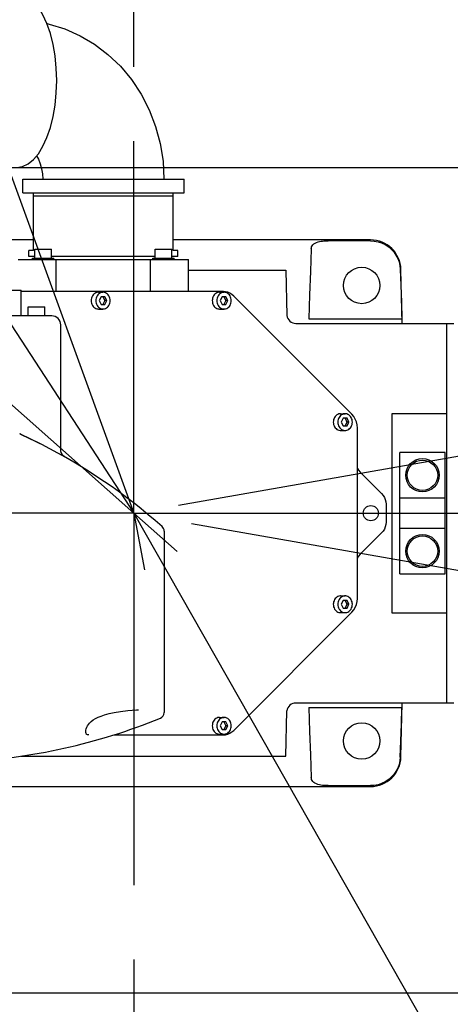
# Model space of a CAD drawing. Header units: millimetres. Extents: x 0 to 594, y 0 to 420.
# Tile 8 of 31: x 114 to 129, y 289 to 321. Entities that reach past the tile are written whole.
import ezdxf

# ---------------------------------------------------------------- set-up
doc = ezdxf.new("R2010")
doc.units = ezdxf.units.MM
doc.header["$LTSCALE"] = 32.67
doc.linetypes.add('CENTER', pattern=[0.6, 0.375, -0.075, 0.075, -0.075])
doc.linetypes.add('PHANTOM', pattern=[0.8, 0.45, -0.05, 0.1, -0.05, 0.1, -0.05])
doc.layers.get('0').update_dxf_attribs({"linetype": 'CONTINUOUS'})
for name, color, linetype in [('CRV', 7, 'CONTINUOUS'), ('DEFAULT_1', 7, 'CENTER'), ('DRA_ITEM', 7, 'CONTINUOUS'), ('DRIV_DIM', 7, 'CONTINUOUS'), ('PARAM_DIM', 7, 'CONTINUOUS')]:
    doc.layers.add(name, color=color, linetype=linetype)
doc.styles.get("Standard").update_dxf_attribs({"font": 'txt', "width": 0.8})
doc.dimstyles.new('DIMSTYLE_1', dxfattribs={"dimtxt": 3.8, "dimasz": 1.8, "dimexe": 0.18, "dimexo": 0.0625, "dimgap": 0.09, "dimtad": 1, "dimdec": 0, "dimlfac": 10, "dimdsep": 46, "dimtxsty": 'STANDARD', "dimblk": 'OPEN', "dimblk1": 'OPEN', "dimblk2": 'OPEN', "dimcen": 0.09, "dimadec": 0, "dimazin": 0, "dimtfac": 1, "dimtdec": 0, "dimtofl": 0, "dimtmove": 0, "dimatfit": 3, "dimldrblk": 'OPEN', "dimfxl": 1, "dimtolj": 1, "dimarcsym": 0})
doc.dimstyles.new('DIMSTYLE_19', dxfattribs={"dimtxt": 3.8, "dimasz": 1.8, "dimexe": 0.18, "dimexo": 0.0625, "dimgap": 0.09, "dimtad": 1, "dimlfac": 10, "dimdsep": 46, "dimtxsty": 'STANDARD', "dimblk": 'OPEN', "dimblk1": 'OPEN', "dimblk2": 'OPEN', "dimcen": 0.09, "dimadec": 0, "dimazin": 0, "dimtp": 0.5, "dimtm": 0.5, "dimtfac": 1, "dimtofl": 0, "dimtmove": 0, "dimatfit": 3, "dimldrblk": 'OPEN', "dimfxl": 1, "dimtolj": 1, "dimarcsym": 0})
doc.dimstyles.new('DIMSTYLE_2', dxfattribs={"dimtxt": 3.8, "dimasz": 1.8, "dimexe": 0.18, "dimexo": 0.0625, "dimgap": 0.09, "dimtad": 1, "dimdec": 3, "dimlfac": 10, "dimdsep": 46, "dimtxsty": 'STANDARD', "dimblk": 'OPEN', "dimblk1": 'OPEN', "dimblk2": 'OPEN', "dimcen": 0.09, "dimadec": 0, "dimazin": 0, "dimtp": 0.001, "dimtm": 0.001, "dimtfac": 1, "dimtdec": 3, "dimtofl": 0, "dimtmove": 0, "dimatfit": 3, "dimldrblk": 'OPEN', "dimfxl": 1, "dimtolj": 1, "dimarcsym": 0})
doc.dimstyles.new('DIMSTYLE_20', dxfattribs={"dimtxt": 3.8, "dimasz": 1.8, "dimexe": 0.18, "dimexo": 0.0625, "dimgap": 0.09, "dimtad": 1, "dimlfac": 10, "dimdsep": 46, "dimtxsty": 'STANDARD', "dimblk": 'OPEN', "dimblk1": 'OPEN', "dimblk2": 'OPEN', "dimcen": 0.09, "dimadec": 0, "dimazin": 0, "dimtp": 0.01, "dimtm": 0.01, "dimtfac": 1, "dimtofl": 0, "dimtmove": 0, "dimatfit": 3, "dimldrblk": 'OPEN', "dimfxl": 1, "dimtolj": 1, "dimarcsym": 0})
doc.dimstyles.new('DIMSTYLE_6', dxfattribs={"dimtxt": 3.8, "dimasz": 1.8, "dimexe": 0.18, "dimexo": 0.0625, "dimgap": 0.09, "dimtad": 1, "dimdec": 1, "dimlfac": 10, "dimdsep": 46, "dimtxsty": 'STANDARD', "dimblk": 'OPEN', "dimblk1": 'OPEN', "dimblk2": 'OPEN', "dimcen": 0.09, "dimadec": 0, "dimazin": 0, "dimtp": 0.1, "dimtm": 0.1, "dimtfac": 1, "dimtdec": 1, "dimtofl": 0, "dimtmove": 0, "dimatfit": 3, "dimldrblk": 'OPEN', "dimfxl": 1, "dimtolj": 1, "dimarcsym": 0})

# ---------------------------------------------------------------- blocks, each defined once
blk = doc.blocks.new('_OPEN')
at = {"color": 0, "linetype": 'BYBLOCK'}
for p, q in [((0, 0), (-1, 0.342)), ((-1, -0.342), (0, 0)), ((-1, 0), (0, 0))]:
    blk.add_line(p, q, dxfattribs=at)
blk = doc.blocks.new('*D12')
at = {"layer": 'DRIV_DIM', "color": 2, "linetype": 'CONTINUOUS'}
for p, q in [((133.698, 312.539), (133.698, 336.619)), ((118.168, 334.619), (125.933, 334.619)), ((133.698, 334.619), (125.933, 334.619))]:
    blk.add_line(p, q, dxfattribs=at)
at = {"layer": 'DRIV_DIM', "color": 2, "linetype": 'CONTINUOUS', "xscale": 1.8, "yscale": 1.8, "zscale": 1.8, "rotation": 180}
blk.add_blockref('_OPEN', (118.168, 334.619), dxfattribs=at)
at = {"layer": 'DRIV_DIM', "color": 2, "linetype": 'CONTINUOUS', "xscale": 1.8, "yscale": 1.8, "zscale": 1.8}
blk.add_blockref('_OPEN', (133.698, 334.619), dxfattribs=at)
at = {"layer": 'DRIV_DIM', "color": 2, "linetype": 'CONTINUOUS', "width": 0.8}
blk.add_text('155.3', height=3.8, dxfattribs=at).set_placement((118.309, 335.569))
blk = doc.blocks.new('*D14')
at = {"layer": 'DRIV_DIM', "color": 2, "linetype": 'CONTINUOUS'}
for p, q in [((172.887, 305.185), (172.887, 297.285)), ((172.887, 289.385), (172.887, 297.285)), ((111.841, 289.385), (174.887, 289.385))]:
    blk.add_line(p, q, dxfattribs=at)
at = {"layer": 'DRIV_DIM', "color": 2, "linetype": 'CONTINUOUS', "xscale": 1.8, "yscale": 1.8, "zscale": 1.8}
for p, rotation in [((172.887, 305.185), 90), ((172.887, 289.385), 270)]:
    blk.add_blockref('_OPEN', p, dxfattribs=dict(at, rotation=rotation))
at = {"layer": 'DRIV_DIM', "color": 2, "linetype": 'CONTINUOUS', "width": 0.8}
blk.add_text('158', height=3.8, rotation=90, dxfattribs=at).set_placement((171.937, 291.703))
blk = doc.blocks.new('*D15')
at = {"layer": 'DRIV_DIM', "color": 2, "linetype": 'CONTINUOUS'}
for p, q in [((113.155, 316.57), (174.887, 316.57)), ((172.887, 316.57), (172.887, 310.877)), ((172.887, 305.185), (172.887, 310.877))]:
    blk.add_line(p, q, dxfattribs=at)
at = {"layer": 'DRIV_DIM', "color": 2, "linetype": 'CONTINUOUS', "xscale": 1.8, "yscale": 1.8, "zscale": 1.8}
for p, rotation in [((172.887, 316.57), 90), ((172.887, 305.185), 270)]:
    blk.add_blockref('_OPEN', p, dxfattribs=dict(at, rotation=rotation))
at = {"layer": 'DRIV_DIM', "color": 2, "linetype": 'CONTINUOUS', "width": 0.8}
blk.add_text('114', height=3.8, rotation=90, dxfattribs=at).set_placement((171.937, 306.065))
blk = doc.blocks.new('*D60')
at = {"layer": 'PARAM_DIM', "color": 2, "linetype": 'CONTINUOUS'}
for p, q in [((175.016, 315.209), (199.623, 319.548)), ((119.645, 305.445), (166.302, 313.672))]:
    blk.add_line(p, q, dxfattribs=at)
for points in [[(196.716, 320.856), (197.654, 319.2), (197.926, 321.083)], [(36.86, 306.992), (37.456, 305.185), (38.091, 306.978), (36.86, 306.992)]]:
    blk.add_lwpolyline(points, dxfattribs=at)
for start, end in [(10, 95), (95, 180)]:
    blk.add_arc((118.168, 305.185), 80.712, start, end, dxfattribs=at)
at = {"layer": 'PARAM_DIM', "color": 2, "linetype": 'CONTINUOUS', "width": 0.766667}
blk.add_text('170%%d', height=3.8, rotation=-25.3602, dxfattribs=at).set_placement((148.356, 382.48))
blk = doc.blocks.new('_CLOSED')
at = {"color": 0, "linetype": 'BYBLOCK'}
for p, q in [((0, 0), (-1, 0.342)), ((-1, 0.342), (-1, -0.342)), ((-1, -0.342), (0, 0)), ((-1, 0), (0, 0))]:
    blk.add_line(p, q, dxfattribs=at)
blk = doc.blocks.new('*D61')
at = {"layer": 'PARAM_DIM', "color": 2, "linetype": 'CONTINUOUS'}
for p, q in [((120.064, 304.851), (166.897, 296.593)), ((175.882, 295.008), (199.813, 290.789))]:
    blk.add_line(p, q, dxfattribs=at)
for points in [[(37.899, 303.392), (37.263, 305.185), (36.668, 303.378), (37.899, 303.392)], [(198.116, 289.253), (197.843, 291.136), (196.906, 289.481)]]:
    blk.add_lwpolyline(points, dxfattribs=at)
for start, end in [(180, 265), (265, 350)]:
    blk.add_arc((118.168, 305.185), 80.905, start, end, dxfattribs=at)
at = {"layer": 'PARAM_DIM', "color": 2, "linetype": 'CONTINUOUS', "width": 0.766667}
blk.add_text('170%%d', height=3.8, rotation=31.9329, dxfattribs=at).set_placement((159.219, 228.302))
blk = doc.blocks.new('*D62')
at = {"layer": 'PARAM_DIM', "color": 2, "linetype": 'CONTINUOUS'}
for p, q in [((118.168, 305.185), (79.976, 339.116)), ((98.679, 322.5), (118.168, 305.185))]:
    blk.add_line(p, q, dxfattribs=at)
at = {"layer": 'PARAM_DIM', "color": 2, "linetype": 'CONTINUOUS', "xscale": 1.8, "yscale": 1.8, "zscale": 1.8, "rotation": 138.380421}
blk.add_blockref('_OPEN', (98.679, 322.5), dxfattribs=at)
at = {"layer": 'PARAM_DIM', "color": 2, "linetype": 'CONTINUOUS', "width": 0.8}
for s, p in [('R', (80.607, 339.826)), ('260.7', (82.88, 337.807))]:
    blk.add_text(s, height=3.8, rotation=-41.6196, dxfattribs=at).set_placement(p)
blk = doc.blocks.new('*D63')
at = {"layer": 'PARAM_DIM', "color": 2, "linetype": 'CONTINUOUS'}
blk.add_line((85.316, 355.619), (118.168, 305.185), dxfattribs=at)
at = {"layer": 'PARAM_DIM', "color": 2, "linetype": 'CONTINUOUS', "xscale": 1.8, "yscale": 1.8, "zscale": 1.8, "rotation": 123.079044}
blk.add_blockref('_OPEN', (85.316, 355.619), dxfattribs=at)
at = {"layer": 'PARAM_DIM', "color": 2, "linetype": 'CONTINUOUS', "width": 0.8}
for s, p in [('R', (90.795, 348.949)), ('601.9', (92.454, 346.401))]:
    blk.add_text(s, height=3.8, rotation=-56.921, dxfattribs=at).set_placement(p)
blk = doc.blocks.new('*D64')
at = {"layer": 'PARAM_DIM', "color": 2, "linetype": 'CONTINUOUS'}
blk.add_line((94.89, 369.279), (118.168, 305.185), dxfattribs=at)
at = {"layer": 'PARAM_DIM', "color": 2, "linetype": 'CONTINUOUS', "xscale": 1.8, "yscale": 1.8, "zscale": 1.8, "rotation": 109.959886}
blk.add_blockref('_OPEN', (94.89, 369.279), dxfattribs=at)
at = {"layer": 'PARAM_DIM', "color": 2, "linetype": 'CONTINUOUS', "width": 0.8}
for s, p in [('R', (101.366, 354.23)), ('681.9', (102.404, 351.373))]:
    blk.add_text(s, height=3.8, rotation=-70.0401, dxfattribs=at).set_placement(p)

msp = doc.modelspace()

# ---------------------------------------------------------------- linework, layer by layer
at = {"color": 7, "linetype": 'CONTINUOUS'}
for p, q in [((114.51284, 315.73498), (114.51284, 316.18498)), ((114.51288, 316.18498), (119.8228, 316.18498)), ((119.82284, 315.73498), (119.82284, 316.18498)), ((114.51288, 315.73498), (119.8228, 315.73498)), ((114.86784, 313.83498), (114.86784, 315.73498)), ((114.86784, 315.63498), (119.46784, 315.63498)), ((119.46784, 313.83498), (119.46784, 315.73498)), ((114.86784, 314.18498), (113.96784, 314.18498)), ((114.91294, 313.58498), (114.91294, 313.88498)), ((114.91294, 313.88498), (115.46294, 313.88498)), ((115.46294, 313.58498), (115.46294, 313.88498)), ((118.87274, 313.58498), (118.87274, 313.88498)), ((118.87274, 313.88498), (119.42274, 313.88498)), ((119.42274, 313.58498), (119.42274, 313.88498)), ((125.95799, 314.18498), (119.46784, 314.18498)), ((125.95801, 314.15634), (124.56784, 314.15634)), ((114.71784, 313.63498), (114.71784, 313.83498)), ((114.86784, 313.83498), (114.71784, 313.83498)), ((114.91784, 313.63498), (114.71784, 313.63498)), ((114.83794, 313.53498), (114.83794, 313.58498)), ((114.83794, 313.58498), (115.53794, 313.58498)), ((118.87274, 313.63498), (115.46294, 313.63498)), ((115.53794, 313.53498), (115.53794, 313.58498)), ((118.79774, 313.53498), (118.79774, 313.58498)), ((118.79774, 313.58498), (119.49774, 313.58498)), ((119.61784, 313.63498), (119.41784, 313.63498)), ((119.61784, 313.83498), (119.46784, 313.83498)), ((119.49774, 313.53498), (119.49774, 313.58498)), ((119.61784, 313.63498), (119.61784, 313.83498)), ((114.36784, 313.53498), (119.96784, 313.53498)), ((115.61865, 312.48498), (115.61865, 313.53498)), ((118.71703, 312.48498), (118.71703, 313.53498)), ((119.96784, 312.48498), (119.96784, 313.53498)), ((119.96784, 313.18498), (123.16784, 313.18498)), ((123.16784, 313.18498), (123.20679, 311.69758)), ((127.00418, 311.43498), (126.95767, 313.21114)), ((108.86784, 312.53498), (114.46784, 312.53498)), ((114.46784, 311.68498), (114.46784, 312.53498)), ((121.11545, 312.48498), (114.46784, 312.48498)), ((117.00518, 312.45998), (117.15518, 312.45998)), ((117.09268, 312.30998), (117.03018, 312.18498)), ((117.21768, 312.30998), (117.09268, 312.30998)), ((117.15268, 312.30998), (117.21518, 312.18498)), ((117.28018, 312.18498), (117.21768, 312.30998)), ((120.98889, 312.45998), (121.13889, 312.45998)), ((121.07639, 312.30998), (121.01389, 312.18498)), ((121.20139, 312.30998), (121.07639, 312.30998)), ((121.13639, 312.30998), (121.19889, 312.18498)), ((121.26389, 312.18498), (121.20139, 312.30998)), ((125.34588, 308.44442), (121.45581, 312.33835)), ((114.69284, 311.68498), (114.69284, 311.98498)), ((114.69284, 311.98498), (115.24284, 311.98498)), ((115.24284, 311.68498), (115.24284, 311.98498)), ((117.03018, 312.18498), (117.09268, 312.05998)), ((117.09268, 312.05998), (117.21768, 312.05998)), ((117.21518, 312.18498), (117.15268, 312.05998)), ((117.28018, 312.18498), (117.21518, 312.18498)), ((117.21768, 312.05998), (117.28018, 312.18498)), ((121.01389, 312.18498), (121.07639, 312.05998)), ((121.07639, 312.05998), (121.20139, 312.05998)), ((121.19889, 312.18498), (121.13639, 312.05998)), ((121.26389, 312.18498), (121.19889, 312.18498)), ((121.20139, 312.05998), (121.26389, 312.18498)), ((115.46783, 311.68498), (103.96784, 311.68498)), ((117.00518, 311.90998), (117.15518, 311.90998)), ((120.98889, 311.90998), (121.13889, 311.90998)), ((115.76784, 307.27558), (115.76784, 311.38498)), ((123.50591, 311.43498), (128.69784, 311.43498)), ((123.9269, 311.58498), (126.99256, 311.58498)), ((128.46784, 298.93498), (128.46784, 311.43498)), ((124.97261, 308.45998), (125.12261, 308.45998)), ((126.66784, 308.47306), (128.46784, 308.47306)), ((126.66784, 301.8969), (126.66784, 308.47306)), ((125.06011, 308.30998), (124.99761, 308.18498)), ((124.99761, 308.18498), (125.06011, 308.05998)), ((125.18511, 308.30998), (125.06011, 308.30998)), ((125.06011, 308.05998), (125.18511, 308.05998)), ((125.12011, 308.30998), (125.18261, 308.18498)), ((125.18261, 308.18498), (125.12011, 308.05998)), ((125.24761, 308.18498), (125.18261, 308.18498)), ((125.24761, 308.18498), (125.18511, 308.30998)), ((125.18511, 308.05998), (125.24761, 308.18498)), ((114.41589, 307.79566), (114.41526, 307.79595)), ((114.52848, 307.7425), (114.46552, 307.77247)), ((124.97261, 307.90998), (125.12261, 307.90998)), ((125.52514, 302.37891), (125.52514, 307.99105)), ((128.41784, 307.18498), (126.91784, 307.18498)), ((126.91784, 303.18498), (126.91784, 307.18498)), ((128.41784, 303.18498), (128.41784, 307.18498)), ((125.61424, 306.53859), (126.32144, 305.83138)), ((126.46784, 305.47795), (126.46784, 304.89202)), ((128.41784, 305.68498), (126.91784, 305.68498)), ((126.46784, 305.18498), (126.66784, 305.18498)), ((119.16784, 304.59524), (119.16784, 298.61922)), ((126.32144, 304.53859), (125.61424, 303.83138)), ((128.41784, 304.68498), (126.91784, 304.68498)), ((126.91784, 303.18498), (128.41784, 303.18498)), ((124.97261, 302.45998), (125.12261, 302.45998)), ((125.06011, 302.30998), (124.99761, 302.18498)), ((125.18511, 302.30998), (125.06011, 302.30998)), ((125.12011, 302.30998), (125.18261, 302.18498)), ((125.24761, 302.18498), (125.18511, 302.30998)), ((121.45581, 298.03162), (125.34588, 301.92555)), ((124.97261, 301.90998), (125.12261, 301.90998)), ((124.99761, 302.18498), (125.06011, 302.05998)), ((125.06011, 302.05998), (125.18511, 302.05998)), ((125.18261, 302.18498), (125.12011, 302.05998)), ((125.24761, 302.18498), (125.18261, 302.18498)), ((125.18511, 302.05998), (125.24761, 302.18498)), ((128.46784, 301.8969), (126.66784, 301.8969)), ((118.31746, 298.71471), (118.31844, 298.71472)), ((123.16784, 297.18498), (123.20679, 298.67238)), ((128.69784, 298.93498), (123.50591, 298.93498)), ((123.9269, 298.78498), (126.99256, 298.78498)), ((126.95767, 297.15882), (127.00418, 298.93498)), ((120.98889, 298.45998), (121.13889, 298.45998)), ((121.07639, 298.30998), (121.01389, 298.18498)), ((121.01389, 298.18498), (121.07639, 298.05998)), ((121.20139, 298.30998), (121.07639, 298.30998)), ((121.07639, 298.05998), (121.20139, 298.05998)), ((121.13639, 298.30998), (121.19889, 298.18498)), ((121.19889, 298.18498), (121.13639, 298.05998)), ((121.26389, 298.18498), (121.19889, 298.18498)), ((121.26389, 298.18498), (121.20139, 298.30998)), ((121.20139, 298.05998), (121.26389, 298.18498)), ((117.51062, 297.88498), (121.11545, 297.88498)), ((120.98889, 297.90998), (121.13889, 297.90998)), ((114.46219, 297.18498), (123.16784, 297.18498)), ((113.66784, 296.18498), (125.95799, 296.18498)), ((124.56784, 296.21362), (125.95801, 296.21362))]:
    msp.add_line(p, q, dxfattribs=at)
for points in [[(115.63318, 319.43498), (115.61984, 319.84271), (115.58009, 320.24215), (115.51473, 320.62515), (115.4251, 320.98392), (115.31302, 321.31116), (115.18078, 321.60021), (115.03106, 321.84517), (114.86692, 322.04108), (114.69169, 322.18393), (114.50894, 322.27082), (114.3224, 322.29998)], [(115.3144, 321.30713), (115.38699, 321.29345), (115.90329, 321.13204), (116.4009, 320.91024), (116.87518, 320.62926), (117.31895, 320.29231), (117.72615, 319.90316), (118.092, 319.46533), (118.40957, 318.9865), (118.67651, 318.46945), (118.88725, 317.92432), (119.03981, 317.35654), (119.13202, 316.77421), (119.16284, 316.18498)], [(114.3224, 316.56998), (114.50894, 316.59914), (114.69169, 316.68604), (114.86692, 316.82889), (115.03106, 317.02479), (115.18078, 317.26976), (115.31302, 317.55881), (115.4251, 317.88605), (115.51473, 318.24482), (115.58009, 318.62782), (115.61984, 319.02725), (115.63318, 319.43498)], [(114.97311, 316.95563), (115.03149, 316.84627), (115.09199, 316.69292), (115.13649, 316.52933), (115.16368, 316.35896), (115.17284, 316.18498)], [(124.00715, 313.89284), (123.97914, 313.14153), (123.95243, 312.37226), (123.9269, 311.58498)], [(124.00715, 313.89284), (124.01127, 313.92647), (124.02115, 313.95954), (124.03727, 313.99195), (124.06082, 314.02373), (124.09281, 314.05386), (124.13377, 314.08107), (124.18217, 314.10375), (124.23387, 314.12089), (124.28417, 314.13285), (124.3323, 314.1412), (124.3792, 314.14713), (124.42598, 314.15134), (124.47304, 314.15417), (124.52034, 314.15581), (124.56784, 314.15634)], [(125.95801, 314.15634), (126.08263, 314.14839), (126.20535, 314.12462), (126.32406, 314.08542), (126.43676, 314.03144), (126.54164, 313.96359), (126.63707, 313.88289), (126.72154, 313.79057), (126.79355, 313.68821), (126.85188, 313.57753), (126.89562, 313.4603), (126.92405, 313.33831), (126.93666, 313.21349)], [(126.93666, 313.21349), (126.9558, 312.67867), (126.97443, 312.13586), (126.99256, 311.58498)], [(117.00518, 312.45998), (116.98738, 312.45921), (116.95218, 312.45309), (116.91817, 312.44097), (116.8861, 312.42314), (116.85669, 312.39999), (116.8306, 312.37203), (116.8084, 312.3399), (116.79061, 312.3043), (116.7776, 312.26604), (116.76968, 312.22597), (116.76702, 312.18498)], [(117.15518, 312.45998), (117.13738, 312.45921), (117.10218, 312.45309), (117.06817, 312.44097), (117.0361, 312.42314), (117.00669, 312.39999), (116.9806, 312.37203), (116.9584, 312.3399), (116.94061, 312.3043), (116.9276, 312.26604), (116.91968, 312.22597), (116.91702, 312.18498)], [(117.39333, 312.18498), (117.39067, 312.22597), (117.38275, 312.26604), (117.36975, 312.3043), (117.35195, 312.3399), (117.32976, 312.37203), (117.30367, 312.39999), (117.27426, 312.42314), (117.24219, 312.44097), (117.20817, 312.45309), (117.17297, 312.45921), (117.15518, 312.45998)], [(120.98889, 312.45998), (120.9711, 312.45921), (120.9359, 312.45309), (120.90189, 312.44097), (120.86982, 312.42314), (120.84041, 312.39999), (120.81431, 312.37203), (120.79212, 312.3399), (120.77432, 312.3043), (120.76132, 312.26604), (120.7534, 312.22597), (120.75074, 312.18498)], [(121.13889, 312.45998), (121.1211, 312.45921), (121.0859, 312.45309), (121.05189, 312.44097), (121.01982, 312.42314), (120.99041, 312.39999), (120.96431, 312.37203), (120.94212, 312.3399), (120.92432, 312.3043), (120.91132, 312.26604), (120.9034, 312.22597), (120.90074, 312.18498)], [(121.45581, 312.33835), (121.39645, 312.38968), (121.33137, 312.43073), (121.26189, 312.46066), (121.18942, 312.47887), (121.11545, 312.48498)], [(121.37705, 312.18498), (121.37439, 312.22597), (121.36647, 312.26604), (121.35347, 312.3043), (121.33567, 312.3399), (121.31348, 312.37203), (121.28738, 312.39999), (121.25797, 312.42314), (121.2259, 312.44097), (121.19189, 312.45309), (121.15669, 312.45921), (121.13889, 312.45998)], [(116.76702, 312.18498), (116.76968, 312.144), (116.7776, 312.10393), (116.79061, 312.06566), (116.8084, 312.03007), (116.8306, 311.99794), (116.85669, 311.96998), (116.8861, 311.94683), (116.91817, 311.92899), (116.95218, 311.91688), (116.98738, 311.91075), (117.00518, 311.90999)], [(116.91702, 312.18498), (116.91968, 312.144), (116.9276, 312.10393), (116.94061, 312.06566), (116.9584, 312.03007), (116.9806, 311.99794), (117.00669, 311.96998), (117.0361, 311.94683), (117.06817, 311.92899), (117.10218, 311.91688), (117.13738, 311.91075), (117.15518, 311.90999)], [(117.15518, 311.90999), (117.17297, 311.91075), (117.20817, 311.91688), (117.24219, 311.92899), (117.27426, 311.94683), (117.30367, 311.96998), (117.32976, 311.99794), (117.35195, 312.03007), (117.36975, 312.06566), (117.38275, 312.10393), (117.39067, 312.144), (117.39333, 312.18498)], [(120.75074, 312.18498), (120.7534, 312.144), (120.76132, 312.10393), (120.77432, 312.06566), (120.79212, 312.03007), (120.81431, 311.99794), (120.84041, 311.96998), (120.86982, 311.94683), (120.90189, 311.92899), (120.9359, 311.91688), (120.9711, 311.91075), (120.98889, 311.90999)], [(120.90074, 312.18498), (120.9034, 312.144), (120.91132, 312.10393), (120.92432, 312.06566), (120.94212, 312.03007), (120.96431, 311.99794), (120.99041, 311.96998), (121.01982, 311.94683), (121.05189, 311.92899), (121.0859, 311.91688), (121.1211, 311.91075), (121.13889, 311.90999)], [(121.13889, 311.90999), (121.15669, 311.91075), (121.19189, 311.91688), (121.2259, 311.92899), (121.25797, 311.94683), (121.28738, 311.96998), (121.31348, 311.99794), (121.33567, 312.03007), (121.35347, 312.06566), (121.36647, 312.10393), (121.37439, 312.144), (121.37705, 312.18498)], [(124.97261, 308.45998), (124.95481, 308.45921), (124.91962, 308.45309), (124.8856, 308.44097), (124.85353, 308.42314), (124.82412, 308.39999), (124.79803, 308.37203), (124.77584, 308.3399), (124.75804, 308.3043), (124.74503, 308.26604), (124.73711, 308.22597), (124.73445, 308.18498)], [(125.12261, 308.45998), (125.10481, 308.45921), (125.06962, 308.45309), (125.0356, 308.44097), (125.00353, 308.42314), (124.97412, 308.39999), (124.94803, 308.37203), (124.92584, 308.3399), (124.90804, 308.3043), (124.89503, 308.26604), (124.88711, 308.22597), (124.88445, 308.18498)], [(125.24169, 308.42314), (125.20962, 308.44097), (125.17561, 308.45309), (125.14041, 308.45921), (125.12261, 308.45998)], [(125.36077, 308.18498), (125.35811, 308.22597), (125.35019, 308.26604), (125.33718, 308.3043), (125.31939, 308.3399), (125.29719, 308.37203), (125.2711, 308.39999), (125.24169, 308.42314)], [(125.52514, 307.99105), (125.51753, 308.09334), (125.49493, 308.19263), (125.45801, 308.28602), (125.40783, 308.37078), (125.34588, 308.44442)], [(124.73445, 308.18498), (124.73711, 308.144), (124.74503, 308.10393), (124.75804, 308.06566), (124.77584, 308.03007), (124.79803, 307.99794), (124.82412, 307.96998), (124.85353, 307.94683), (124.8856, 307.92899), (124.91962, 307.91688), (124.95481, 307.91075), (124.97261, 307.90999)], [(124.88445, 308.18498), (124.88711, 308.144), (124.89503, 308.10393), (124.90804, 308.06566), (124.92584, 308.03007), (124.94803, 307.99794), (124.97412, 307.96998), (125.00353, 307.94683), (125.0356, 307.92899), (125.06962, 307.91688), (125.10481, 307.91075), (125.12261, 307.90999)], [(125.12261, 307.90999), (125.14041, 307.91075), (125.17561, 307.91688), (125.20962, 307.92899), (125.24169, 307.94683), (125.2711, 307.96998), (125.29719, 307.99794), (125.31939, 308.03007), (125.33718, 308.06566), (125.35019, 308.10393), (125.35811, 308.144), (125.36077, 308.18498)], [(115.14371, 307.4433), (115.01887, 307.50606), (114.88937, 307.56953), (114.77009, 307.62705), (114.66124, 307.67917), (114.56327, 307.72598), (114.47746, 307.76686), (114.41587, 307.79567)], [(115.14372, 307.4433), (115.06566, 307.48275), (114.98123, 307.52462), (114.8907, 307.56881), (114.79447, 307.61523), (114.69521, 307.66278), (114.52848, 307.7425)], [(115.90935, 307.02994), (115.87648, 307.05201), (115.83913, 307.08721), (115.80733, 307.13104), (115.78396, 307.18138), (115.77074, 307.23545), (115.76784, 307.27606)], [(125.52514, 306.6605), (125.5633, 306.59823), (125.61424, 306.53859)], [(126.32144, 305.83138), (126.37238, 305.77174), (126.41336, 305.70486), (126.44338, 305.6324), (126.46169, 305.55614), (126.46784, 305.47795)], [(126.46784, 304.89202), (126.46169, 304.81382), (126.44338, 304.73756), (126.41336, 304.6651), (126.37238, 304.59823), (126.32144, 304.53859)], [(125.61424, 303.83138), (125.5633, 303.77174), (125.52514, 303.70946)], [(124.97261, 302.45998), (124.95481, 302.45921), (124.91962, 302.45309), (124.8856, 302.44097), (124.85353, 302.42314), (124.82412, 302.39999), (124.79803, 302.37203), (124.77584, 302.3399), (124.75804, 302.3043), (124.74503, 302.26604), (124.73711, 302.22597), (124.73445, 302.18498)], [(125.12261, 302.45998), (125.10481, 302.45921), (125.06962, 302.45309), (125.0356, 302.44097), (125.00353, 302.42314), (124.97412, 302.39999), (124.94803, 302.37203), (124.92584, 302.3399), (124.90804, 302.3043), (124.89503, 302.26604), (124.88711, 302.22597), (124.88445, 302.18498)], [(125.36077, 302.18498), (125.35811, 302.22597), (125.35019, 302.26604), (125.33718, 302.3043), (125.31939, 302.3399), (125.29719, 302.37203), (125.2711, 302.39999), (125.24169, 302.42314), (125.20962, 302.44097), (125.17561, 302.45309), (125.14041, 302.45921), (125.12261, 302.45998)], [(125.34588, 301.92555), (125.40783, 301.99919), (125.45801, 302.08394), (125.49493, 302.17733), (125.51753, 302.27663), (125.52514, 302.37891)], [(124.73445, 302.18498), (124.73711, 302.144), (124.74503, 302.10393), (124.75804, 302.06566), (124.77584, 302.03007), (124.79803, 301.99794), (124.82412, 301.96998), (124.85353, 301.94683), (124.8856, 301.92899), (124.91962, 301.91688), (124.95481, 301.91075), (124.97261, 301.90999)], [(124.88445, 302.18498), (124.88711, 302.144), (124.89503, 302.10393), (124.90804, 302.06566), (124.92584, 302.03007), (124.94803, 301.99794), (124.97412, 301.96998), (125.00353, 301.94683), (125.0356, 301.92899), (125.06962, 301.91688), (125.10481, 301.91075), (125.12261, 301.90999)], [(125.12261, 301.90999), (125.14041, 301.91075), (125.17561, 301.91688), (125.20962, 301.92899)], [(125.20962, 301.92899), (125.24169, 301.94683), (125.2711, 301.96998), (125.29719, 301.99794), (125.31939, 302.03007), (125.33718, 302.06566), (125.35019, 302.10393), (125.35811, 302.144), (125.36077, 302.18498)], [(116.67362, 298.22687), (116.71093, 298.27309), (116.7664, 298.32667), (116.8323, 298.37643), (116.90895, 298.42275), (116.99573, 298.4655), (117.09139, 298.50458), (117.20791, 298.5442), (117.35534, 298.58543), (117.52477, 298.62388), (117.72695, 298.66018), (117.97436, 298.69258), (118.2529, 298.71291), (118.31745, 298.71471)], [(123.9269, 298.78498), (123.95243, 297.9977), (123.97914, 297.22844), (124.00715, 296.47713)], [(126.93666, 297.15647), (126.9558, 297.6913), (126.97443, 298.2341), (126.99256, 298.78498)], [(120.98889, 298.45998), (120.9711, 298.45921), (120.9359, 298.45309), (120.90189, 298.44097), (120.86982, 298.42314), (120.84041, 298.39999), (120.81431, 298.37203), (120.79212, 298.3399), (120.77432, 298.3043), (120.76132, 298.26604), (120.7534, 298.22597), (120.75074, 298.18498)], [(121.13889, 298.45998), (121.1211, 298.45921), (121.0859, 298.45309), (121.05189, 298.44097), (121.01982, 298.42314), (120.99041, 298.39999), (120.96431, 298.37203), (120.94212, 298.3399), (120.92432, 298.3043), (120.91132, 298.26604), (120.9034, 298.22597), (120.90074, 298.18498)], [(121.37705, 298.18498), (121.37439, 298.22597), (121.36647, 298.26604), (121.35347, 298.3043), (121.33567, 298.3399), (121.31348, 298.37203), (121.28738, 298.39999), (121.25797, 298.42314), (121.2259, 298.44097), (121.19189, 298.45309), (121.15669, 298.45921), (121.13889, 298.45998)], [(116.68604, 297.88374), (116.64934, 297.88733), (116.62848, 297.89405), (116.61716, 297.90175), (116.60817, 297.91339), (116.59956, 297.93398), (116.59367, 297.96375), (116.59225, 297.99966), (116.59597, 298.04057), (116.60572, 298.08612), (116.62256, 298.13511), (116.64751, 298.18608), (116.67362, 298.22687)], [(120.75074, 298.18498), (120.7534, 298.144), (120.76132, 298.10393), (120.77432, 298.06566), (120.79212, 298.03007), (120.81431, 297.99794), (120.84041, 297.96998), (120.86982, 297.94683), (120.90189, 297.92899), (120.9359, 297.91688), (120.9711, 297.91075), (120.98889, 297.90999)], [(120.90074, 298.18498), (120.9034, 298.144), (120.91132, 298.10393), (120.92432, 298.06566), (120.94212, 298.03007), (120.96431, 297.99794), (120.99041, 297.96998), (121.01982, 297.94683), (121.05189, 297.92899), (121.0859, 297.91688), (121.1211, 297.91075), (121.13889, 297.90999)], [(121.11545, 297.88498), (121.18942, 297.89109), (121.26189, 297.9093), (121.33137, 297.93924), (121.39645, 297.98029), (121.45581, 298.03162)], [(121.13889, 297.90999), (121.15669, 297.91075), (121.19189, 297.91688), (121.2259, 297.92899), (121.25797, 297.94683), (121.28738, 297.96998), (121.31348, 297.99794), (121.33567, 298.03007), (121.35347, 298.06566), (121.36647, 298.10393), (121.37439, 298.144), (121.37705, 298.18498)], [(126.93666, 297.15647), (126.92405, 297.03166), (126.89562, 296.90967), (126.85189, 296.79244), (126.79355, 296.68176), (126.72154, 296.57939), (126.63707, 296.48708), (126.54165, 296.40638), (126.43677, 296.33852), (126.32406, 296.28455), (126.20535, 296.24535), (126.08263, 296.22158), (125.95801, 296.21362)], [(124.56784, 296.21362), (124.51933, 296.21418), (124.47092, 296.21589), (124.42282, 296.21886), (124.37518, 296.22327), (124.32763, 296.22947), (124.27899, 296.23817), (124.22835, 296.25064), (124.177, 296.26828), (124.12973, 296.29118), (124.09011, 296.31827), (124.0592, 296.34808), (124.03641, 296.37943), (124.02077, 296.41139), (124.01117, 296.444), (124.00715, 296.47713)]]:
    msp.add_lwpolyline(points, dxfattribs=at)
for centre, radius in [((125.66784, 312.68498), 0.6), ((127.66784, 306.43498), 0.55), ((127.66784, 306.43498), 0.5), ((125.96784, 305.18498), 0.25), ((127.66784, 303.93498), 0.55), ((127.66784, 303.93498), 0.5), ((125.66784, 297.68498), 0.6)]:
    msp.add_circle(centre, radius, dxfattribs=at)
for centre, radius, start, end in [((125.95801, 313.18498), 1, 1.498969, 90.000926), ((115.46784, 311.38498), 0.3, 0, 90), ((123.50591, 311.73498), 0.3, 187.127244, 270.000253), ((106.50251, 290.52203), 19, 62.950544, 65.385699), ((106.50251, 290.52203), 19, 48.467131, 62.947902), ((118.96784, 304.59524), 0.2, 359.999856, 48.46714), ((123.50591, 298.63498), 0.3, 90, 172.872636), ((111.52833, 316.96843), 20, 272.999999, 292.069604), ((118.96784, 298.61922), 0.2, 292.069573, 0.000117), ((125.95801, 297.18498), 1, 269.999074, 358.501031)]:
    msp.add_arc(centre, radius, start, end, dxfattribs=at)
at = {"layer": 'CRV', "color": 2, "linetype": 'PHANTOM'}
for radius, start, end in [(68.19, 10, 350), (60.19, 10, 350), (26.07, 10, 160.800573), (26.07, 193.453284, 350)]:
    msp.add_arc((118.16784, 305.18498), radius, start, end, dxfattribs=at)
at = {"layer": 'DEFAULT_1', "color": 7, "linetype": 'CENTER'}
for p, q in [((118.16784, 305.18498), (118.16784, 337.84728)), ((118.16784, 305.18498), (29.83612, 305.18498)), ((118.16784, 305.18498), (126.46784, 305.18498)), ((118.16784, 305.18498), (118.16784, 274.30458)), ((126.66784, 305.18498), (177.29849, 305.18498))]:
    msp.add_line(p, q, dxfattribs=at)
at = {"layer": 'DRA_ITEM', "color": 2, "linetype": 'CONTINUOUS'}
msp.add_line((118.16784, 305.18498), (136.20123, 273.49257), dxfattribs=at)
msp.add_lwpolyline([(119.59312, 303.92499), (118.16784, 305.18498), (118.52296, 303.31605)], dxfattribs=at)

# ---------------------------------------------------------------- dimensions: what is measured, and where the dimension line sits
at = {"layer": 'DRIV_DIM', "color": 2, "linetype": 'CONTINUOUS'}
dim = msp.add_linear_dim(base=(133.69784, 334.61912), p1=(118.16784, 333.61912), p2=(133.69784, 312.53854), dimstyle='DIMSTYLE_2', dxfattribs=at)
dim.commit()
dim.dimension.update_dxf_attribs({"geometry": '*D12', "text_midpoint": (125.90947, 337.46912), "dimtype": 160})
for base, p2, angle, dimstyle, picture, middle in [((172.88668, 316.56998), (113.1548, 316.56998), 90, 'DIMSTYLE_1', '*D15', (170.03668, 310.62548)), ((172.88668, 289.38498), (111.84055, 289.38498), 270, 'DIMSTYLE_2', '*D14', (170.03668, 296.2628))]:
    dim = msp.add_linear_dim(base=base, p1=(171.88668, 305.18498), p2=p2, angle=angle, dimstyle=dimstyle, dxfattribs=at)
    dim.commit()
    dim.dimension.update_dxf_attribs({"geometry": picture, "text_midpoint": middle, "dimtype": 160})
at = {"layer": 'PARAM_DIM', "color": 2, "linetype": 'CONTINUOUS'}
for base, line1, line2, override, picture, middle in [((111.13332, 385.5899), ((119.64505, 305.44546), (199.62331, 319.54778)), ((39.07003, 305.18498), (38.2629, 305.18498)), {"dimblk2": 'CLOSED', "dimsah": 1}, '*D60', (154.4352, 381.70114)), ((111.11653, 224.58809), ((38.07213, 305.18498), (38.88118, 305.18498)), ((199.81309, 290.78872), (120.064, 304.85064)), {"dimblk1": 'CLOSED', "dimsah": 1}, '*D61', (163.15904, 232.99597))]:
    dim = msp.add_angular_dim_2l(base=base, line1=line1, line2=line2, dimstyle='DIMSTYLE_19', override=override, dxfattribs=at)
    dim.commit()
    dim.dimension.update_dxf_attribs({"geometry": picture, "text_midpoint": middle, "dimtype": 162})
for mpoint, dimstyle, picture, middle in [((94.89035, 369.27894), 'DIMSTYLE_6', '*D64', (106.26549, 346.3067)), ((85.31641, 355.61929), 'DIMSTYLE_6', '*D63', (97.36497, 342.34379)), ((98.67866, 322.5002), 'DIMSTYLE_20', '*D62', (88.68727, 335.18943))]:
    dim = msp.add_radius_dim(center=(118.16784, 305.18498), mpoint=mpoint, dimstyle=dimstyle, dxfattribs=at)
    dim.commit()
    dim.dimension.update_dxf_attribs({"geometry": picture, "text_midpoint": middle, "dimtype": 164})

doc.saveas('drawing.dxf')
